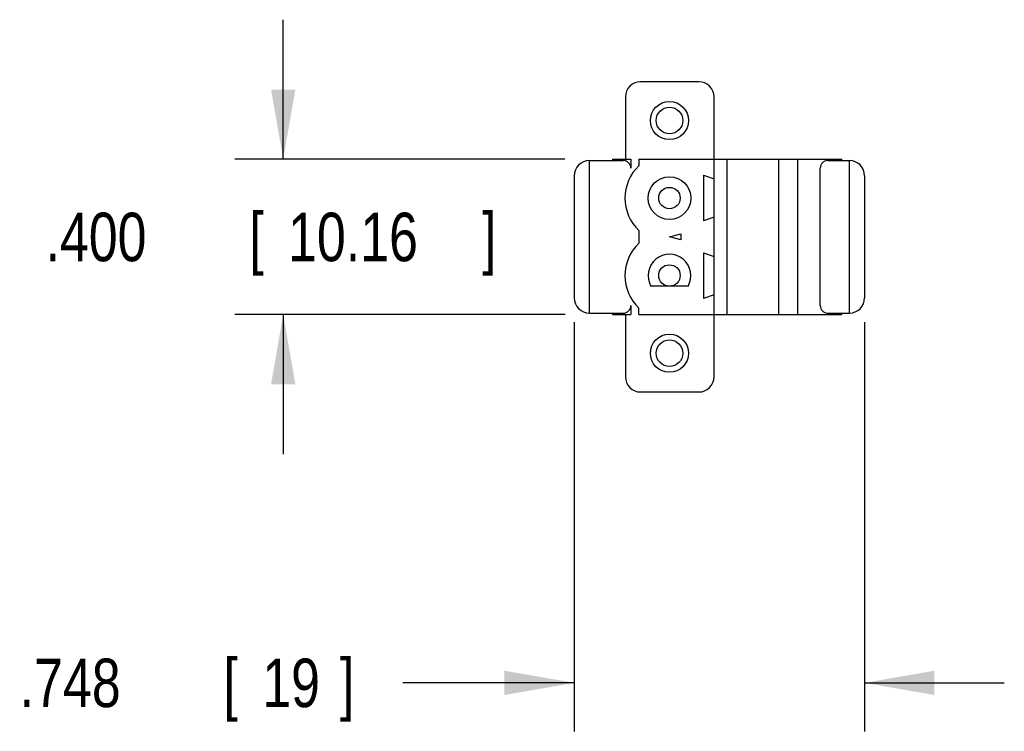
# Model space of a CAD drawing. Header units: inches. Extents: x 0.2 to 16.8, y 0.1 to 10.8.
# Tile 2 of 10: x 7.5 to 10.1, y 2.5 to 4.4. Entities that reach past the tile are written whole.
import ezdxf

# ---------------------------------------------------------------- set-up
doc = ezdxf.new("R2010")
doc.units = ezdxf.units.IN
doc.header["$LTSCALE"] = 0.935
doc.header["$MEASUREMENT"] = 0
doc.layers.get('0').update_dxf_attribs({"linetype": 'CONTINUOUS'})
doc.layers.add('DIMENSIONS', color=7, linetype='CONTINUOUS')
doc.styles.get("Standard").update_dxf_attribs({"font": 'txt', "width": 0.8})
doc.dimstyles.new('DIMSTYLE_1', dxfattribs={"dimtxt": 0.125, "dimasz": 0.18, "dimexe": 0.18, "dimexo": 0.0625, "dimgap": 0.09, "dimtad": 0, "dimtih": 1, "dimtoh": 1, "dimdec": 3, "dimzin": 4, "dimdsep": 46, "dimtxsty": 'STANDARD', "dimblk": '_FILLED', "dimblk1": '_FILLED', "dimblk2": '_FILLED', "dimcen": 0.09, "dimadec": 0, "dimazin": 0, "dimtp": 0.01, "dimtm": 0.01, "dimtfac": 1, "dimtdec": 3, "dimtofl": 0, "dimtmove": 0, "dimatfit": 3, "dimldrblk": '_FILLED', "dimfxl": 1, "dimtolj": 1, "dimtzin": 4, "dimarcsym": 0})

# ---------------------------------------------------------------- blocks, each defined once
blk = doc.blocks.new('_FILLED')
at = {"color": 0, "linetype": 'BYBLOCK'}
blk.add_solid([(0, 0), (-1, 0.174), (-1, -0.174)], dxfattribs=at)
blk = doc.blocks.new('*D2')
at = {"layer": 'DIMENSIONS', "color": 2, "linetype": 'CONTINUOUS'}
for p, q in [((8.9498, 3.5937), (8.9498, 2.5386)), ((9.6978, 3.5937), (9.6978, 2.5386)), ((8.9498, 2.6636), (8.5083, 2.6636)), ((9.6978, 2.6636), (10.0578, 2.6636))]:
    blk.add_line(p, q, dxfattribs=at)
at = {"layer": 'DIMENSIONS', "color": 2, "linetype": 'CONTINUOUS', "xscale": 0.18, "yscale": 0.18, "zscale": 0.18}
blk.add_blockref('_FILLED', (8.9498, 2.6636), dxfattribs=at)
at = {"layer": 'DIMENSIONS', "color": 2, "linetype": 'CONTINUOUS', "xscale": 0.18, "yscale": 0.18, "zscale": 0.18, "rotation": 180}
blk.add_blockref('_FILLED', (9.6978, 2.6636), dxfattribs=at)
at = {"layer": 'DIMENSIONS', "color": 2, "linetype": 'CONTINUOUS', "width": 0.8}
for s, p in [('.748', (7.5208, 2.6011)), ('[', (8.0458, 2.6011)), ('19', (8.1458, 2.6011)), (']', (8.3458, 2.6011))]:
    blk.add_text(s, height=0.125, dxfattribs=at).set_placement(p)
blk = doc.blocks.new('*D3')
at = {"layer": 'DIMENSIONS', "color": 2, "linetype": 'CONTINUOUS'}
for p, q in [((8.1998, 4.0136), (8.1998, 4.3736)), ((8.9252, 4.0136), (8.0748, 4.0136)), ((8.9263, 3.6136), (8.0748, 3.6136)), ((8.1998, 3.6136), (8.1998, 3.2536))]:
    blk.add_line(p, q, dxfattribs=at)
at = {"layer": 'DIMENSIONS', "color": 2, "linetype": 'CONTINUOUS', "xscale": 0.18, "yscale": 0.18, "zscale": 0.18}
for p, rotation in [((8.1998, 4.0136), 270), ((8.1998, 3.6136), 90)]:
    blk.add_blockref('_FILLED', p, dxfattribs=dict(at, rotation=rotation))
at = {"layer": 'DIMENSIONS', "color": 2, "linetype": 'CONTINUOUS', "width": 0.8}
for s, p in [('[', (8.1123, 3.7509)), (']', (8.7123, 3.7509)), ('.400', (7.5873, 3.7509)), ('10.16', (8.2123, 3.7509))]:
    blk.add_text(s, height=0.125, dxfattribs=at).set_placement(p)

msp = doc.modelspace()

# ---------------------------------------------------------------- linework, layer by layer
at = {"color": 7, "linetype": 'CONTINUOUS'}
for p, q in [((9.2704, 4.2136), (9.1208, 4.2136)), ((9.0815, 4.1743), (9.0815, 4.0136)), ((9.3098, 3.453), (9.3098, 4.1743)), ((8.9892, 3.6168), (8.9892, 4.0105)), ((8.9892, 4.0105), (9.0758, 4.0105)), ((9.0482, 4.0136), (9.0482, 4.0105)), ((9.0482, 4.0136), (9.0954, 4.0136)), ((9.0954, 4.0136), (9.0954, 3.9908)), ((9.1163, 4.0136), (9.1163, 3.9971)), ((9.1163, 4.0136), (9.6388, 4.0136)), ((9.3439, 3.6136), (9.3439, 4.0136)), ((9.4759, 4.0136), (9.4759, 3.6136)), ((9.5246, 4.0136), (9.5246, 3.6136)), ((9.6033, 4.0105), (9.6584, 4.0105)), ((9.6151, 4.0136), (9.6151, 4.0105)), ((9.6388, 4.0105), (9.6388, 4.0136)), ((9.6584, 4.0105), (9.6584, 3.6168)), ((9.5836, 3.6365), (9.5836, 3.9908)), ((8.9498, 3.9711), (8.9498, 3.6562)), ((9.283, 3.9723), (9.283, 3.855)), ((9.283, 3.9723), (9.3098, 3.963)), ((9.6978, 3.9711), (9.6978, 3.6562)), ((9.3098, 3.8642), (9.283, 3.855)), ((9.1163, 3.8301), (9.1163, 3.7971)), ((9.1951, 3.8136), (9.2246, 3.8216)), ((9.2246, 3.8057), (9.1951, 3.8136)), ((9.2246, 3.8216), (9.2246, 3.8057)), ((9.283, 3.7723), (9.283, 3.655)), ((9.283, 3.7723), (9.3098, 3.763)), ((9.2428, 3.6861), (9.1473, 3.6861)), ((9.3098, 3.6642), (9.283, 3.655)), ((9.0954, 3.6365), (9.0954, 3.6136)), ((9.1163, 3.6136), (9.1163, 3.6301)), ((8.9892, 3.6168), (9.0758, 3.6168)), ((9.0482, 3.6168), (9.0482, 3.6136)), ((9.0482, 3.6136), (9.0954, 3.6136)), ((9.0815, 3.6136), (9.0815, 3.453)), ((9.1163, 3.6136), (9.6388, 3.6136)), ((9.6033, 3.6168), (9.6584, 3.6168)), ((9.6151, 3.6168), (9.6151, 3.6136)), ((9.6388, 3.6136), (9.6388, 3.6168)), ((9.1208, 3.4136), (9.2704, 3.4136))]:
    msp.add_line(p, q, dxfattribs=at)
for centre, radius in [((9.1951, 4.1136), 0.0492), ((9.1951, 4.1136), 0.0344), ((9.1951, 3.9136), 0.0551), ((9.1951, 3.9136), 0.0276), ((9.1951, 3.714), 0.0276), ((9.1951, 3.5136), 0.0492), ((9.1951, 3.5136), 0.0344)]:
    msp.add_circle(centre, radius, dxfattribs=at)
for centre, radius, start, end in [((9.1208, 4.1743), 0.0394, 90, 180), ((9.2704, 4.1743), 0.0394, 0, 90), ((8.9892, 3.9711), 0.0394, 90, 180), ((9.0758, 3.9908), 0.0197, 0, 90), ((9.6033, 3.9908), 0.0197, 90, 180), ((9.6584, 3.9711), 0.0394, 0, 90), ((9.1951, 3.9136), 0.1148, 133.322, 226.678), ((9.1951, 3.7136), 0.1148, 133.322, 226.678), ((9.1951, 3.7136), 0.0551, 330, 210), ((8.9892, 3.6562), 0.0394, 180, 270), ((9.6584, 3.6562), 0.0394, 270, 360), ((9.0758, 3.6365), 0.0197, 270, 360), ((9.6033, 3.6365), 0.0197, 180, 270), ((9.1208, 3.453), 0.0394, 180, 270), ((9.2704, 3.453), 0.0394, 270, 360)]:
    msp.add_arc(centre, radius, start, end, dxfattribs=at)

# ---------------------------------------------------------------- dimensions: what is measured, and where the dimension line sits
at = {"layer": 'DIMENSIONS', "color": 2, "linetype": 'CONTINUOUS'}
dim = msp.add_linear_dim(base=(8.1998, 4.0136), p1=(8.9263, 3.6136), p2=(8.9252, 4.0136), angle=90, dimstyle='DIMSTYLE_1', dxfattribs=at)
dim.commit()
dim.dimension.update_dxf_attribs({"geometry": '*D3', "text_midpoint": (8.1998, 3.8134), "dimtype": 160})
dim = msp.add_linear_dim(base=(9.6978, 2.6636), p1=(8.9498, 3.5937), p2=(9.6978, 3.5937), dimstyle='DIMSTYLE_1', dxfattribs=at)
dim.commit()
dim.dimension.update_dxf_attribs({"geometry": '*D2', "text_midpoint": (7.9833, 2.6636), "dimtype": 160})

doc.saveas('drawing.dxf')
